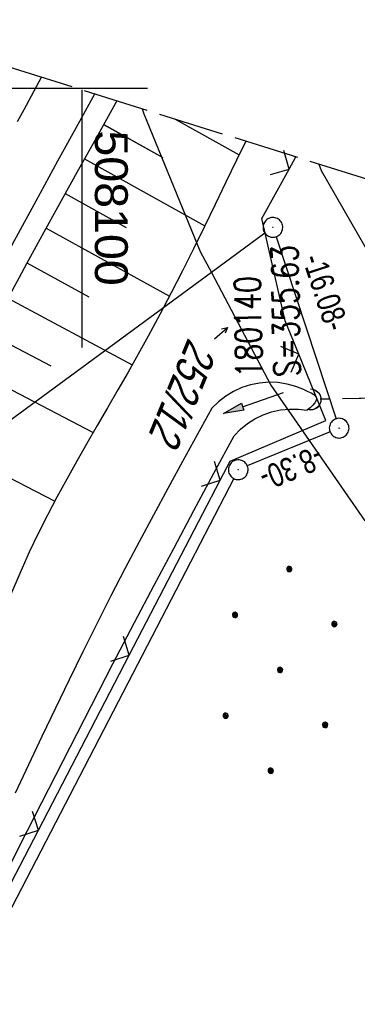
# Model space of a CAD drawing. Extents: x 507679 to 508175, y 445771 to 446563.
# Tile 41 of 43: x 508095 to 508121, y 446430 to 446505. Entities that reach past the tile are written whole.
import ezdxf

# ---------------------------------------------------------------- set-up
doc = ezdxf.new("R2010")
doc.units = 0
doc.header["$LTSCALE"] = 10
doc.header["$MEASUREMENT"] = 0
for name, pattern in [('AUSGEZOGEN', [0]), ('LT00', [0]), ('LT02', [0.4, 0.2, -0.2]), ('LT12', [0.4, 0.3, -0.1]), ('LT14', [0.6, 0.5, -0.1]), ('STRICHLINIE2', [0.375, 0.25, -0.125])]:
    doc.linetypes.add(name, pattern=pattern)
doc.layers.get('0').update_dxf_attribs({"linetype": 'LT00'})
for name, color, linetype in [('--EK_FBR', 250, 'LT00'), ('--EK_Haltung', 7, 'STRICHLINIE2'), ('--EK_Schacht-Text', 5, 'LT00'), ('--EL_DFK_AB_L', 21, 'LT00'), ('--EL_DFK_AB_P', 7, 'LT00'), ('--EL_Haltung', 182, 'STRICHLINIE2'), ('ABSTAND', 8, 'LT00'), ('DFK_AB_L', 21, 'LT00'), ('DFK_AB_P', 7, 'LT00'), ('DFK_FLUR_NR', 250, 'LT00'), ('DFK_FLURNR_PFEIL', 250, 'LT00'), ('DFK_KATASTER', 250, 'LT00'), ('DFK_NUTZUNG', 250, 'LT00'), ('DL', 182, 'LT12'), ('PFEIL', 140, 'AUSGEZOGEN'), ('V127_AFBR_BAB', 250, 'LT00'), ('V127_BOESCH', 250, 'LT00'), ('V127_BOSCHUNG', 250, 'LT00'), ('V127_GRABEN', 250, 'LT00'), ('V127_LG_MARK', 250, 'LT02'), ('V127_RASTER', 250, 'LT00'), ('V127_UK_DURCH', 182, 'LT00'), ('V127_ZAUN', 40, 'LT00'), ('V128_AFBR_BAB', 250, 'LT00'), ('V128_BOESCH', 250, 'LT00'), ('V128_BOSCHUNG', 250, 'LT00'), ('V128_GRABEN', 250, 'LT00'), ('V128_LG_MARK', 250, 'LT02'), ('V128_RASTER', 250, 'LT00'), ('V128_UK_DURCH', 182, 'LT00'), ('V128_ZAUN', 40, 'LT00')]:
    doc.layers.add(name, color=color, linetype=linetype)
doc.layers.add('-BLATT_128-RAND', color=7, linetype='LT14', plot=False)
doc.styles.add('schachtbeschriftung', font='romans.shx', dxfattribs={"width": 0.75, "height": 2})
doc.styles.get("Standard").update_dxf_attribs({"font": 'ARIAL.TTF'})

# ---------------------------------------------------------------- blocks, each defined once
blk = doc.blocks.new('SYMB7060')
at = {"color": 0, "linetype": 'ByBlock'}
for p, q in [((-0.26, 0), (0, 0)), ((-0.08, 0.045), (0, 0)), ((0, 0), (-0.08, -0.045))]:
    blk.add_line(p, q, dxfattribs=at)
blk = doc.blocks.new('Ackerland7')
at = {"layer": 'DFK_NUTZUNG', "color": 0, "linetype": 'ByBlock'}
for p, q in [((-4, 3.928), (-4, 3.67)), ((-3.95, 3.628), (-3.95, 3.97)), ((-3.9, 3.99), (-3.9, 3.607)), ((-3.85, 3.601), (-3.85, 3.997)), ((-3.8, 3.99), (-3.8, 3.607)), ((-3.75, 3.628), (-3.75, 3.97)), ((-3.7, 3.928), (-3.7, 3.67)), ((-3.65, 3.798), (-3.65, 3.8)), ((3.7, 3.929), (3.7, 3.671)), ((3.75, 3.629), (3.75, 3.971)), ((3.8, 3.992), (3.8, 3.608)), ((3.85, 3.602), (3.85, 3.998)), ((3.9, 3.992), (3.9, 3.608)), ((3.95, 3.629), (3.95, 3.971)), ((4, 3.929), (4, 3.671)), ((4.05, 3.799), (4.05, 3.801)), ((-7.85, 0.129), (-7.85, -0.129)), ((-7.8, -0.171), (-7.8, 0.171)), ((-7.75, 0.192), (-7.75, -0.192)), ((-7.7, -0.198), (-7.7, 0.198)), ((-7.65, 0.192), (-7.65, -0.192)), ((-7.6, -0.171), (-7.6, 0.171)), ((-7.55, 0.129), (-7.55, -0.129)), ((-7.5, -0.001), (-7.5, 0.001)), ((-0.15, 0.129), (-0.15, -0.129)), ((-0.1, -0.171), (-0.1, 0.171)), ((-0.05, 0.192), (-0.05, -0.192)), ((0, -0.198), (0, 0.198)), ((0.05, 0.192), (0.05, -0.192)), ((0.1, -0.171), (0.1, 0.171)), ((0.15, 0.129), (0.15, -0.129)), ((0.2, -0.001), (0.2, 0.001)), ((7.55, 0.129), (7.55, -0.129)), ((7.6, -0.171), (7.6, 0.171)), ((7.65, 0.192), (7.65, -0.192)), ((7.7, -0.198), (7.7, 0.198)), ((7.75, 0.192), (7.75, -0.192)), ((7.8, -0.171), (7.8, 0.171)), ((7.85, 0.129), (7.85, -0.129)), ((7.9, -0.001), (7.9, 0.001)), ((-4, -3.671), (-4, -3.929)), ((-3.95, -3.971), (-3.95, -3.629)), ((-3.9, -3.608), (-3.9, -3.992)), ((-3.85, -3.998), (-3.85, -3.602)), ((-3.8, -3.608), (-3.8, -3.992)), ((-3.75, -3.971), (-3.75, -3.629)), ((-3.7, -3.671), (-3.7, -3.929)), ((3.7, -3.671), (3.7, -3.929)), ((3.75, -3.971), (3.75, -3.629)), ((3.8, -3.608), (3.8, -3.992)), ((3.85, -3.998), (3.85, -3.602)), ((3.9, -3.608), (3.9, -3.992)), ((3.95, -3.971), (3.95, -3.629)), ((4, -3.671), (4, -3.929)), ((-3.65, -3.801), (-3.65, -3.799)), ((4.05, -3.801), (4.05, -3.799))]:
    blk.add_line(p, q, dxfattribs=at)
for points in [[(-3.65, 3.799), (-3.67, 3.886), (-3.725, 3.955), (-3.805, 3.994), (-3.894, 3.994), (-3.975, 3.955), (-4.03, 3.886), (-4.05, 3.799), (-4.03, 3.712), (-3.975, 3.642), (-3.894, 3.604), (-3.805, 3.604), (-3.725, 3.642), (-3.67, 3.712), (-3.65, 3.799)], [(4.05, 3.8), (4.03, 3.887), (3.975, 3.956), (3.894, 3.995), (3.805, 3.995), (3.725, 3.956), (3.67, 3.887), (3.65, 3.8), (3.67, 3.713), (3.725, 3.644), (3.805, 3.605), (3.894, 3.605), (3.975, 3.644), (4.03, 3.713), (4.05, 3.8)], [(-7.5, 0), (-7.52, 0.087), (-7.575, 0.156), (-7.655, 0.195), (-7.744, 0.195), (-7.825, 0.156), (-7.88, 0.087), (-7.9, 0)], [(0.2, 0), (0.18, 0.087), (0.125, 0.156), (0.045, 0.195), (-0.044, 0.195), (-0.125, 0.156), (-0.18, 0.087), (-0.2, 0)], [(-0.2, 0), (-0.18, -0.087), (-0.125, -0.156), (-0.044, -0.195), (0.045, -0.195), (0.125, -0.156), (0.18, -0.087), (0.2, 0)], [(7.9, 0), (7.88, 0.087), (7.825, 0.156), (7.744, 0.195), (7.655, 0.195), (7.575, 0.156), (7.52, 0.087), (7.5, 0)], [(7.5, 0), (7.52, -0.087), (7.575, -0.156), (7.655, -0.195), (7.744, -0.195), (7.825, -0.156), (7.88, -0.087), (7.9, 0)], [(-7.9, 0), (-7.88, -0.087), (-7.825, -0.156), (-7.744, -0.195), (-7.655, -0.195), (-7.575, -0.156), (-7.52, -0.087), (-7.5, 0)], [(-3.65, -3.8), (-3.67, -3.713), (-3.725, -3.644), (-3.805, -3.605), (-3.894, -3.605), (-3.975, -3.644), (-4.03, -3.713), (-4.05, -3.8), (-4.03, -3.887), (-3.975, -3.956), (-3.894, -3.995), (-3.805, -3.995), (-3.725, -3.956), (-3.67, -3.887), (-3.65, -3.8)], [(4.05, -3.8), (4.03, -3.713), (3.975, -3.644), (3.894, -3.605), (3.805, -3.605), (3.725, -3.644), (3.67, -3.713), (3.65, -3.8), (3.67, -3.887), (3.725, -3.956), (3.805, -3.995), (3.894, -3.995), (3.975, -3.956), (4.03, -3.887), (4.05, -3.8)]]:
    blk.add_lwpolyline(points, dxfattribs=at)
blk = doc.blocks.new('SYMB0024')
at = {"color": 0, "linetype": 'ByBlock'}
for p, q in [((-0.5, 0.5), (0, 0)), ((0, 0), (0.5, 0.5))]:
    blk.add_line(p, q, dxfattribs=at)
blk = doc.blocks.new('Pfreil3')
at = {"layer": 'PFEIL'}
blk.add_hatch(color=256, dxfattribs=at).paths.add_polyline_path([(-1.549, 0.273), (-1.549, -0.273), (0, 0)])
for p, q in [((-1.549, 0), (-4.831, 0)), ((-1.549, -0.273), (-1.549, 0.273)), ((-1.549, 0.273), (0, 0)), ((0, 0), (-1.549, -0.273))]:
    blk.add_line(p, q, dxfattribs=at)
blk = doc.blocks.new('SYMB1107')
at = {"color": 0, "linetype": 'ByBlock'}
for points in [[(-0.2, 0), (-0.196157, 0.039018), (-0.184776, 0.076537), (-0.166294, 0.111114), (-0.141421, 0.141421), (-0.111114, 0.166294), (-0.076537, 0.184776), (-0.039018, 0.196157), (0, 0.2)], [(0, 0.2), (0.039018, 0.196157), (0.076537, 0.184776), (0.111114, 0.166294), (0.141421, 0.141421), (0.166294, 0.111114), (0.184776, 0.076537), (0.196157, 0.039018), (0.2, 0)]]:
    blk.add_lwpolyline(points, dxfattribs=at)
blk = doc.blocks.new('SYMB0003')
at = {"color": 0, "linetype": 'ByBlock'}
for p, q in [((-0.015712, 0), (0.010166, 0.012015)), ((0, -0.021257), (-0.015712, 0)), ((0.010166, 0.012015), (0, -0.021257))]:
    blk.add_line(p, q, dxfattribs=at)
for points in [[(-0.031395, 0.499013), (-0.093691, 0.491144), (-0.154509, 0.475528), (-0.21289, 0.452414), (-0.267913, 0.422164), (-0.318712, 0.385257), (-0.364484, 0.342274), (-0.404509, 0.293893), (-0.438154, 0.240877), (-0.464888, 0.184062), (-0.484292, 0.124345), (-0.496058, 0.062667), (-0.5, 0)], [(-0.5, 0), (-0.496058, -0.062667), (-0.484292, -0.124345), (-0.464888, -0.184062), (-0.438154, -0.240877), (-0.404509, -0.293893), (-0.364485, -0.342274), (-0.318712, -0.385257), (-0.267914, -0.422164), (-0.21289, -0.452414), (-0.154509, -0.475529), (-0.093691, -0.491144), (-0.031395, -0.499014), (0.031395, -0.499014)], [(0.5, 0), (0.496057, 0.062667), (0.484292, 0.124345), (0.464888, 0.184062), (0.438153, 0.240877), (0.404509, 0.293893), (0.364484, 0.342274), (0.318712, 0.385257), (0.267913, 0.422164), (0.21289, 0.452414), (0.154509, 0.475528), (0.093691, 0.491144), (0.031395, 0.499013), (-0.031395, 0.499013)], [(0.031395, -0.499014), (0.093691, -0.491144), (0.154509, -0.475529), (0.21289, -0.452414), (0.267914, -0.422164), (0.318712, -0.385257), (0.364485, -0.342274), (0.404509, -0.293893), (0.438154, -0.240877), (0.464889, -0.184062), (0.484292, -0.124345), (0.496058, -0.062667), (0.5, 0)]]:
    blk.add_lwpolyline(points, dxfattribs=at)

msp = doc.modelspace()

# ---------------------------------------------------------------- linework, layer by layer
at = {"layer": '--EK_FBR', "color": 2}
msp.add_lwpolyline([(508081.154, 446463.482), (508082.41, 446465.645), (508083.649, 446467.818), (508084.873, 446470), (508086.084, 446472.189), (508087.285, 446474.384), (508088.479, 446476.583), (508089.668, 446478.785), (508090.854, 446480.988), (508092.039, 446483.192), (508093.227, 446485.395), (508094.872, 446488.43), (508096.524, 446491.461), (508098.182, 446494.489), (508099.843, 446497.514), (508100.985, 446499.587)], dxfattribs=at)
at = {"layer": '--EK_Haltung'}
msp.add_line((508174.835, 446477.411), (508118.145, 446476.364), dxfattribs=at)
at = {"layer": '--EL_DFK_AB_L'}
for p, q in [((508114.776, 446488.727), (508119.345, 446474.88)), ((508118.887, 446473.883), (508112.594, 446471.295)), ((508111.556, 446470.344), (508041.496, 446335.145))]:
    msp.add_line(p, q, dxfattribs=at)
at = {"layer": '--EL_Haltung'}
msp.add_line((508174.835, 446477.411), (508118.145, 446476.364), dxfattribs=at)
at = {"layer": '-BLATT_128-RAND'}
msp.add_lwpolyline([(507899.813, 446562.605), (507678.604, 445856.442), (507952.481, 445770.649), (508173.69, 446476.812), (507899.813, 446562.605)], dxfattribs=at)
at = {"layer": 'DFK_AB_L'}
for p, q in [((508114.776, 446488.727), (508119.345, 446474.88)), ((508118.887, 446473.883), (508112.594, 446471.295)), ((508111.556, 446470.344), (508041.496, 446335.145))]:
    msp.add_line(p, q, dxfattribs=at)
at = {"layer": 'DFK_KATASTER'}
for p, q in [((508104.581, 446498.461), (508104.721, 446498.07)), ((508104.721, 446498.07), (508109.001, 446487.609)), ((508118.041, 446494.244), (508118.221, 446493.769)), ((508118.221, 446493.769), (508125.29, 446481.438)), ((508113.936, 446488.995), (508109.861, 446486)), ((508109.001, 446487.609), (508109.861, 446486)), ((508109.861, 446486), (508000.085, 446405.352)), ((508109.861, 446486), (508114.391, 446477.45)), ((508114.391, 446477.45), (508117.301, 446473.23)), ((508117.301, 446473.23), (508121.531, 446467.12))]:
    msp.add_line(p, q, dxfattribs=at)
at = {"layer": 'DL'}
msp.add_line((508174.835, 446477.411), (508118.145, 446476.364), dxfattribs=at)
at = {"layer": 'V127_AFBR_BAB', "color": 0}
msp.add_lwpolyline([(508081.154, 446463.482), (508082.41, 446465.645), (508083.649, 446467.818), (508084.873, 446470), (508086.084, 446472.189), (508087.285, 446474.384), (508088.479, 446476.583), (508089.668, 446478.785), (508090.854, 446480.988), (508092.039, 446483.192), (508093.227, 446485.395), (508094.872, 446488.43), (508096.524, 446491.461), (508098.182, 446494.489), (508099.843, 446497.514), (508100.985, 446499.587)], dxfattribs=at)
at = {"layer": 'V127_BOESCH'}
for points in [[(508102.67, 446499.059), (508102.424, 446498.619), (508101.089, 446496.235), (508099.755, 446493.85), (508098.426, 446491.463), (508097.103, 446489.071), (508095.789, 446486.675), (508094.486, 446484.271)], [(508112.471, 446495.989), (508111.775, 446494.553), (508110.96, 446492.867), (508110.145, 446491.181), (508109.325, 446489.496), (508108.498, 446487.815), (508107.66, 446486.14), (508106.809, 446484.471), (508105.939, 446482.811), (508105.049, 446481.161), (508104.289, 446479.794), (508103.517, 446478.433), (508102.736, 446477.077), (508101.951, 446475.724), (508101.166, 446474.371), (508100.384, 446473.016), (508099.61, 446471.658), (508098.849, 446470.295), (508098.104, 446468.924), (508097.379, 446467.545), (508096.679, 446466.154), (508096.007, 446464.75), (508095.274, 446463.118), (508094.58, 446461.469)]]:
    msp.add_lwpolyline(points, dxfattribs=at)
at = {"layer": 'V127_BOSCHUNG'}
for p, q in [((508101.663, 446497.262), (508106.165, 446494.76)), ((508107.104, 446497.67), (508111.974, 446494.964)), ((508100.198, 446494.644), (508109.354, 446489.555)), ((508098.737, 446492.023), (508103.38, 446489.443)), ((508097.277, 446489.388), (508106.667, 446484.199)), ((508095.822, 446486.736), (508100.547, 446484.153)), ((508094.375, 446484.065), (508103.831, 446478.983)), ((508092.947, 446481.383), (508097.65, 446478.899)), ((508091.54, 446478.691), (508100.864, 446473.85)), ((508088.794, 446473.342), (508097.941, 446468.619))]:
    msp.add_line(p, q, dxfattribs=at)
at = {"layer": 'V127_GRABEN'}
for points in [[(508116.94, 446477.081), (508116.292, 446477.342), (508115.617, 446477.527), (508114.926, 446477.633), (508114.228, 446477.658), (508113.531, 446477.602), (508112.845, 446477.465), (508112.18, 446477.251), (508111.544, 446476.961), (508110.946, 446476.599), (508110.393, 446476.17), (508109.894, 446475.681), (508108.776, 446473.653), (508107.66, 446471.623), (508106.55, 446469.591), (508105.447, 446467.555), (508104.354, 446465.514), (508103.274, 446463.467), (508102.21, 446461.411), (508101.133, 446459.288), (508100.073, 446457.157), (508099.027, 446455.019), (508097.992, 446452.875), (508096.965, 446450.727), (508095.945, 446448.576), (508094.928, 446446.423)], [(508116.94, 446477.081), (508117.2, 446476.966), (508117.44, 446476.848), (508117.644, 446476.725), (508117.79, 446476.592), (508117.861, 446476.447), (508117.842, 446476.282), (508117.742, 446476.105), (508117.581, 446475.918), (508117.38, 446475.725), (508117.159, 446475.528)], [(508088.891, 446429.841), (508091.048, 446434.072), (508092.658, 446437.241), (508094.267, 446440.411), (508095.876, 446443.581), (508097.488, 446446.75), (508099.104, 446449.916), (508100.728, 446453.078), (508102.361, 446456.235), (508104.006, 446459.386), (508105.508, 446462.235), (508107.018, 446465.079), (508108.536, 446467.92), (508110.058, 446470.759), (508111.582, 446473.596), (508112.062, 446474.087), (508112.595, 446474.519), (508113.174, 446474.886), (508113.792, 446475.184), (508114.44, 446475.409), (508115.11, 446475.557), (508115.793, 446475.627), (508116.479, 446475.617), (508117.159, 446475.528)]]:
    msp.add_lwpolyline(points, dxfattribs=at)
at = {"layer": 'V127_LG_MARK', "ltscale": 3, "flags": 128}
msp.add_lwpolyline([(508060.761, 446434.224), (508062.162, 446436.848), (508063.565, 446439.472), (508064.969, 446442.095), (508066.376, 446444.716), (508068.256, 446448.204), (508070.141, 446451.688), (508072.03, 446455.17), (508073.923, 446458.651), (508075.818, 446462.13), (508077.713, 446465.609), (508080.134, 446470.055), (508082.555, 446474.5), (508084.976, 446478.946), (508087.398, 446483.391), (508089.822, 446487.835), (508092.712, 446493.126), (508095.605, 446498.415), (508096.94, 446500.854)], dxfattribs=at)
at = {"layer": 'V127_RASTER'}
msp.add_line((508104.997, 446500), (508094.997, 446500), dxfattribs=at)
at = {"layer": 'V127_ZAUN'}
for p, q in [((508115.778, 446493.871), (508116.288, 446494.793)), ((508103.615, 446456.9), (508110.535, 446470.209)), ((508096.695, 446443.591), (508103.615, 446456.9)), ((508089.776, 446430.283), (508096.695, 446443.591))]:
    msp.add_line(p, q, dxfattribs=at)
for points in [[(508116.514, 446479.81), (508115.485, 446482.337), (508113.701, 446490.114), (508115.778, 446493.871)], [(508110.535, 446470.209), (508111.287, 446471.656), (508118.57, 446474.761), (508116.514, 446479.81)]]:
    msp.add_lwpolyline(points, dxfattribs=at)
at = {"layer": 'V128_AFBR_BAB', "color": 0}
msp.add_lwpolyline([(508081.154, 446463.482), (508082.41, 446465.645), (508083.649, 446467.818), (508084.873, 446470), (508086.084, 446472.189), (508087.285, 446474.384), (508088.479, 446476.583), (508089.668, 446478.785), (508090.854, 446480.988), (508092.039, 446483.192), (508093.227, 446485.395), (508094.872, 446488.43), (508096.524, 446491.461), (508098.182, 446494.489), (508099.843, 446497.514), (508100.985, 446499.587)], dxfattribs=at)
at = {"layer": 'V128_BOESCH'}
for points in [[(508102.67, 446499.059), (508102.424, 446498.619), (508101.089, 446496.235), (508099.755, 446493.85), (508098.426, 446491.463), (508097.103, 446489.071), (508095.789, 446486.675), (508094.486, 446484.271)], [(508112.471, 446495.989), (508111.775, 446494.553), (508110.96, 446492.867), (508110.145, 446491.181), (508109.325, 446489.496), (508108.498, 446487.815), (508107.66, 446486.14), (508106.809, 446484.471), (508105.939, 446482.811), (508105.049, 446481.161), (508104.289, 446479.794), (508103.517, 446478.434), (508102.736, 446477.077), (508101.951, 446475.724), (508101.166, 446474.371), (508100.384, 446473.016), (508099.61, 446471.658), (508098.849, 446470.295), (508098.104, 446468.924), (508097.379, 446467.545), (508096.679, 446466.154), (508096.007, 446464.75), (508095.274, 446463.118), (508094.58, 446461.469)]]:
    msp.add_lwpolyline(points, dxfattribs=at)
at = {"layer": 'V128_BOSCHUNG'}
for p, q in [((508101.664, 446497.262), (508106.165, 446494.76)), ((508107.104, 446497.67), (508111.974, 446494.964)), ((508100.199, 446494.644), (508109.354, 446489.555)), ((508098.737, 446492.023), (508103.38, 446489.443)), ((508097.277, 446489.388), (508106.667, 446484.199)), ((508095.822, 446486.736), (508100.547, 446484.153)), ((508094.375, 446484.065), (508103.831, 446478.983)), ((508092.947, 446481.383), (508097.65, 446478.899)), ((508091.54, 446478.691), (508100.864, 446473.85)), ((508088.794, 446473.342), (508097.941, 446468.619))]:
    msp.add_line(p, q, dxfattribs=at)
at = {"layer": 'V128_GRABEN'}
for points in [[(508116.94, 446477.081), (508116.292, 446477.342), (508115.617, 446477.527), (508114.926, 446477.633), (508114.228, 446477.658), (508113.531, 446477.602), (508112.845, 446477.465), (508112.18, 446477.251), (508111.544, 446476.961), (508110.946, 446476.599), (508110.393, 446476.17), (508109.894, 446475.681), (508108.776, 446473.653), (508107.66, 446471.623), (508106.55, 446469.591), (508105.447, 446467.555), (508104.354, 446465.514), (508103.274, 446463.467), (508102.21, 446461.411), (508101.133, 446459.288), (508100.073, 446457.157), (508099.027, 446455.019), (508097.992, 446452.875), (508096.965, 446450.727), (508095.945, 446448.576), (508094.928, 446446.423)], [(508116.94, 446477.081), (508117.2, 446476.966), (508117.441, 446476.848), (508117.644, 446476.725), (508117.79, 446476.592), (508117.861, 446476.447), (508117.842, 446476.282), (508117.742, 446476.105), (508117.581, 446475.918), (508117.38, 446475.725), (508117.159, 446475.528)], [(508088.891, 446429.841), (508091.048, 446434.072), (508092.658, 446437.241), (508094.267, 446440.411), (508095.876, 446443.581), (508097.488, 446446.75), (508099.104, 446449.916), (508100.728, 446453.078), (508102.361, 446456.235), (508104.006, 446459.386), (508105.508, 446462.235), (508107.018, 446465.08), (508108.536, 446467.92), (508110.058, 446470.759), (508111.582, 446473.596), (508112.062, 446474.087), (508112.595, 446474.519), (508113.174, 446474.886), (508113.792, 446475.184), (508114.44, 446475.409), (508115.11, 446475.557), (508115.793, 446475.627), (508116.479, 446475.617), (508117.159, 446475.528)]]:
    msp.add_lwpolyline(points, dxfattribs=at)
at = {"layer": 'V128_LG_MARK', "ltscale": 3, "flags": 128}
msp.add_lwpolyline([(508060.761, 446434.224), (508062.162, 446436.848), (508063.565, 446439.472), (508064.969, 446442.095), (508066.376, 446444.716), (508068.256, 446448.204), (508070.141, 446451.688), (508072.03, 446455.17), (508073.923, 446458.651), (508075.818, 446462.13), (508077.713, 446465.609), (508080.134, 446470.055), (508082.555, 446474.5), (508084.976, 446478.946), (508087.398, 446483.391), (508089.822, 446487.835), (508092.712, 446493.126), (508095.605, 446498.415), (508096.94, 446500.854)], dxfattribs=at)
at = {"layer": 'V128_RASTER'}
for p, q in [((508099.665, 446500), (508069.993, 446500)), ((508099.997, 446499.896), (508099.997, 446480.3))]:
    msp.add_line(p, q, dxfattribs=at)
at = {"layer": 'V128_ZAUN'}
for p, q in [((508115.778, 446493.871), (508116.288, 446494.793)), ((508103.615, 446456.9), (508110.535, 446470.209)), ((508096.695, 446443.591), (508103.615, 446456.9)), ((508089.776, 446430.283), (508096.695, 446443.591))]:
    msp.add_line(p, q, dxfattribs=at)
for points in [[(508116.514, 446479.81), (508115.485, 446482.337), (508113.701, 446490.114), (508115.778, 446493.871)], [(508110.535, 446470.209), (508111.287, 446471.656), (508118.57, 446474.761), (508116.514, 446479.81)]]:
    msp.add_lwpolyline(points, dxfattribs=at)

# ---------------------------------------------------------------- block references
at = {"layer": '--EL_DFK_AB_P', "xscale": 1.500000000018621, "yscale": 1.5, "zscale": 1.5, "rotation": 264.7377099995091}
for p in [(508114.54, 446489.44), (508119.581, 446474.17), (508111.9, 446471.008)]:
    msp.add_blockref('SYMB0003', p, dxfattribs=at)
at = {"layer": 'DFK_AB_P', "xscale": 1.500000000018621, "yscale": 1.5, "zscale": 1.5, "rotation": 264.7377099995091}
for p in [(508114.54, 446489.44), (508119.581, 446474.17), (508111.9, 446471.008)]:
    msp.add_blockref('SYMB0003', p, dxfattribs=at)
at = {"layer": 'DFK_FLURNR_PFEIL', "xscale": 5, "yscale": 5, "zscale": 5, "rotation": 40.74669000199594}
msp.add_blockref('SYMB7060', (508111.074, 446481.822), dxfattribs=at)
at = {"layer": 'DFK_NUTZUNG', "rotation": 264.7376999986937}
msp.add_blockref('Ackerland7', (508115.085, 446455.783), dxfattribs=at)
at = {"layer": 'PFEIL', "rotation": 199.0601464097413}
msp.add_blockref('Pfreil3', (508110.769, 446475.297), dxfattribs=at)
at = {"layer": 'V127_UK_DURCH', "xscale": 4.000000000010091, "yscale": 4.000000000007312, "zscale": 4, "rotation": 270}
msp.add_blockref('SYMB1107', (508117.395, 446476.35), dxfattribs=at)
at = {"layer": 'V127_ZAUN', "xscale": 2.1, "yscale": 2.1, "zscale": 2.1}
for p, rotation in [((508115.778, 446493.871), 61.06668000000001), ((508116.514, 446479.81), 112.15753), ((508110.535, 446470.209), 62.52922), ((508103.615, 446456.9), 62.52922), ((508096.695, 446443.591), 62.52922)]:
    msp.add_blockref('SYMB0024', p, dxfattribs=dict(at, rotation=rotation))
at = {"layer": 'V128_UK_DURCH', "xscale": 4.000000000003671, "yscale": 4, "zscale": 4, "rotation": 252.6066100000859}
msp.add_blockref('SYMB1107', (508117.395, 446476.35), dxfattribs=at)
at = {"layer": 'V128_ZAUN', "yscale": 2.099999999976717, "zscale": 2.1}
for p, xscale, rotation in [((508115.778, 446493.871), 2.099999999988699, 61.06898000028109), ((508116.514, 446479.81), 2.100000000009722, 112.1583100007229), ((508110.535, 446470.209), 2.099999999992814, 62.52853000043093), ((508103.615, 446456.9), 2.099999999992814, 62.52853000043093), ((508096.695, 446443.591), 2.099999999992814, 62.52853000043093)]:
    msp.add_blockref('SYMB0024', p, dxfattribs=dict(at, xscale=xscale, rotation=rotation))

# ---------------------------------------------------------------- texts
at = {"layer": '--EK_Schacht-Text', "style": 'schachtbeschriftung', "width": 0.75}
for s, p in [('S=355.63', (508116.614, 446478.091)), ('180140', (508113.734, 446478.038))]:
    msp.add_text(s, height=2, rotation=-268.95493, dxfattribs=at).set_placement(p)
at = {"layer": 'ABSTAND', "width": 0.75}
for s, rotation, p in [(' -16.08-', -71.73264, (508116.587, 446487.572)), (' -8.30-', -157.63373, (508118.387, 446473.106))]:
    msp.add_text(s, height=1.8, rotation=rotation, dxfattribs=at).set_placement(p)
at = {"layer": 'DFK_FLUR_NR', "oblique": 13.754, "width": 0.75}
msp.add_text('252/12', height=2.5, rotation=247.6521, dxfattribs=at).set_placement((508108.108, 446481.118))
at = {"layer": 'V128_RASTER', "width": 1.014}
msp.add_text(' 508100', height=2.5, rotation=-89.99911, dxfattribs=at).set_placement((508100.997, 446497.8))

doc.saveas('drawing.dxf')
